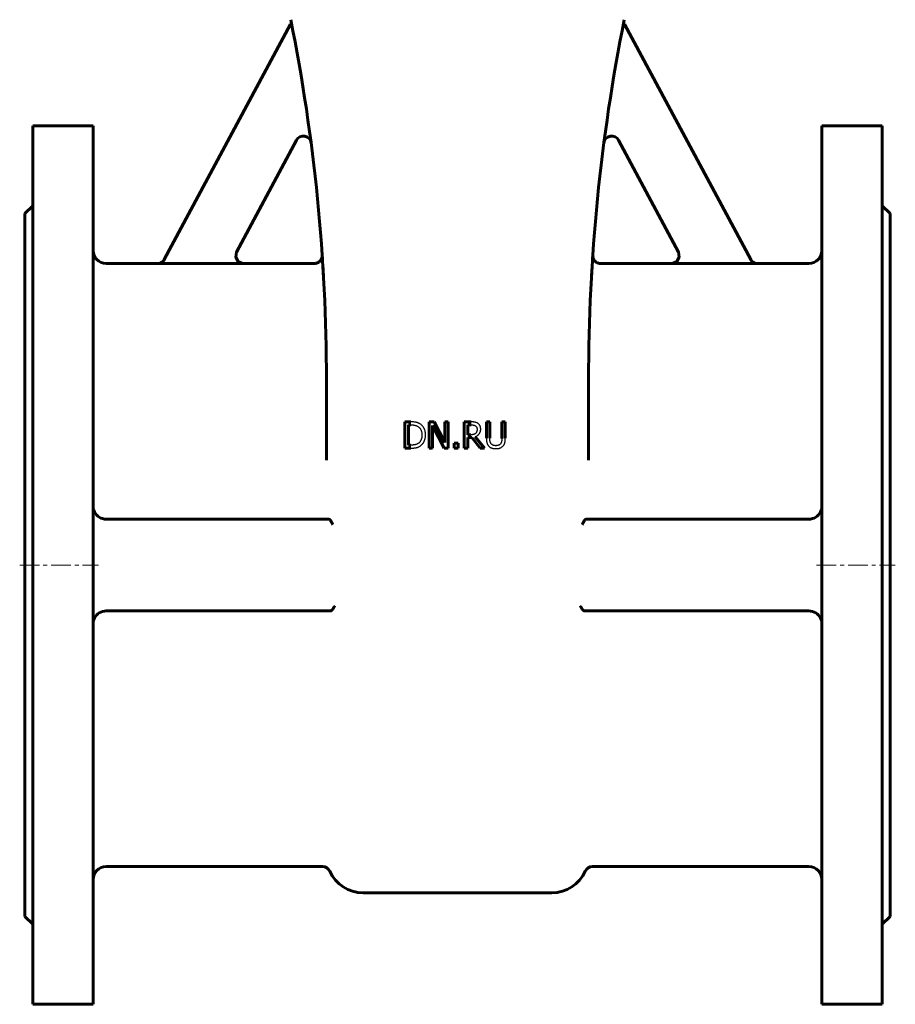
# Model space of a CAD drawing. Header units: millimetres. Extents: x -250 to 250, y -472 to 475.
# Tile 1 of 4: x -167 to 167, y -472 to -97. Entities that reach past the tile are written whole.
import ezdxf

# ---------------------------------------------------------------- set-up
doc = ezdxf.new("R2010")
doc.units = ezdxf.units.MM
for name, pattern in [('K5LT-1', [0]), ('K5LT_AXLED', [12, 7.5, -1.5, 1.5, -1.5]), ('K5LT_BASIC', [0])]:
    doc.linetypes.add(name, pattern=pattern)
doc.layers.add('Системный слой (1)', color=7, linetype='Continuous', true_color=0x6c6c6c)

# ---------------------------------------------------------------- blocks, each defined once
blk = doc.blocks.new('U4')
at = {"layer": 'Системный слой (1)', "color": 143, "linetype": 'K5LT_BASIC', "lineweight": 60, "true_color": 0x33acca}
for p, q in [((-162, -137.5), (-162, -305)), ((-162, -305), (-162, -472.5))]:
    blk.add_line(p, q, dxfattribs=at)
blk = doc.blocks.new('U5')
at = {"layer": 'Системный слой (1)', "color": 143, "linetype": 'K5LT_BASIC', "lineweight": 60, "true_color": 0x33acca}
for p, q in [((-51.61, -186.81), (-51.61, -186.83)), ((-51.61, -186.83), (-51.61, -186.9)), ((-51.61, -186.9), (-51.6, -187))]:
    blk.add_line(p, q, dxfattribs=at)
blk = doc.blocks.new('U6')
at = {"layer": 'Системный слой (1)', "color": 143, "linetype": 'K5LT_BASIC', "lineweight": 60, "true_color": 0x33acca}
for p, q in [((84.61, -187.58), (83.62, -189.28)), ((84.31, -185.58), (84.61, -187.58)), ((81.73, -190), (81.67, -190)), ((83.62, -189.28), (81.73, -190))]:
    blk.add_line(p, q, dxfattribs=at)
blk = doc.blocks.new('U7')
at = {"layer": 'Системный слой (1)', "color": 143, "linetype": 'K5LT_BASIC', "lineweight": 60, "true_color": 0x33acca}
for p, q in [((51.61, -186.91), (51.6, -187.01)), ((51.6, -187.01), (51.6, -187.01)), ((51.61, -186.81), (51.61, -186.84)), ((51.61, -186.84), (51.61, -186.91))]:
    blk.add_line(p, q, dxfattribs=at)
blk = doc.blocks.new('U9')
at = {"layer": 'Системный слой (1)', "color": 143, "linetype": 'K5LT_BASIC', "lineweight": 60, "true_color": 0x33acca}
for p, q in [((-139, -137.5), (-139, -305)), ((-139, -305), (-139, -472.5))]:
    blk.add_line(p, q, dxfattribs=at)
blk = doc.blocks.new('U17')
at = {"layer": 'Системный слой (1)', "color": 143, "linetype": 'K5LT_BASIC', "lineweight": 60, "true_color": 0x33acca}
for p, q in [((-114.44, -190), (-134, -190)), ((-54.61, -190), (-81.67, -190))]:
    blk.add_line(p, q, dxfattribs=at)
blk = doc.blocks.new('U18')
at = {"layer": 'Системный слой (1)', "color": 143, "linetype": 'K5LT_BASIC', "lineweight": 60, "true_color": 0x33acca}
for p, q in [((81.67, -190), (54.61, -190)), ((134, -190), (114.44, -190))]:
    blk.add_line(p, q, dxfattribs=at)
blk = doc.blocks.new('U19')
at = {"layer": 'Системный слой (1)', "color": 143, "linetype": 'K5LT_BASIC', "lineweight": 60, "true_color": 0x33acca}
for p, q in [((-165, -171), (-165, -305)), ((-165, -305), (-165, -439))]:
    blk.add_line(p, q, dxfattribs=at)
blk = doc.blocks.new('U21')
at = {"layer": 'Системный слой (1)', "color": 143, "linetype": 'K5LT_BASIC', "lineweight": 60, "true_color": 0x33acca}
for p, q in [((-84.31, -185.58), (-84.61, -187.58)), ((-84.61, -187.58), (-83.62, -189.28)), ((-83.62, -189.28), (-81.73, -190)), ((-81.73, -190), (-81.67, -190))]:
    blk.add_line(p, q, dxfattribs=at)
blk = doc.blocks.new('U28')
at = {"layer": 'Системный слой (1)', "color": 143, "linetype": 'K5LT_BASIC', "lineweight": 60, "true_color": 0x33acca}
for p, q in [((139, -137.5), (139, -305)), ((139, -305), (139, -472.5))]:
    blk.add_line(p, q, dxfattribs=at)
blk = doc.blocks.new('U33')
at = {"layer": 'Системный слой (1)', "color": 143, "linetype": 'K5LT_BASIC', "lineweight": 60, "true_color": 0x33acca}
for p, q in [((162, -137.5), (162, -305)), ((162, -305), (162, -472.5))]:
    blk.add_line(p, q, dxfattribs=at)
blk = doc.blocks.new('U38')
at = {"layer": 'Системный слой (1)', "color": 143, "linetype": 'K5LT_BASIC', "lineweight": 60, "true_color": 0x33acca}
for p, q in [((165, -171), (165, -305)), ((165, -305), (165, -439))]:
    blk.add_line(p, q, dxfattribs=at)

msp = doc.modelspace()

# ---------------------------------------------------------------- linework, layer by layer
at = {"layer": 'Системный слой (1)', "color": 143, "linetype": 'K5LT_BASIC', "lineweight": 60, "true_color": 0x33acca}
for p, q in [((-111.83, -188.47), (-63.64, -98.72)), ((-63.64, -98.72), (-63.21, -98.95)), ((63.64, -98.72), (63.21, -98.95)), ((111.83, -188.47), (63.64, -98.72)), ((-162, -137.5), (-139, -137.5)), ((162, -137.5), (139, -137.5)), ((-61.46, -143.02), (-84.34, -185.63)), ((61.46, -143.02), (84.34, -185.63)), ((-165, -171), (-162, -168)), ((165, -171), (162, -168)), ((-51.54, -187.85), (-51.61, -186.8)), ((51.54, -187.85), (51.61, -186.8)), ((-114.47, -190.05), (-81.7, -190.05)), ((114.47, -190.05), (81.7, -190.05)), ((-50, -264.96), (-50, -234.31)), ((50, -264.96), (50, -234.31)), ((-17.8, -250.4), (-20.08, -250.4)), ((-20.08, -250.4), (-20.08, -260.4)), ((-18.75, -259.25), (-18.75, -251.55)), ((-18.75, -251.55), (-17.74, -251.55)), ((-8.86, -250.4), (-10.75, -250.4)), ((-10.75, -250.4), (-10.75, -260.4)), ((-4.84, -258.32), (-8.86, -250.4)), ((-4.84, -250.4), (-4.84, -258.32)), ((-3.6, -250.4), (-4.84, -250.4)), ((-3.6, -260.4), (-3.6, -250.4)), ((2.59, -250.4), (2.59, -260.4)), ((5.17, -250.4), (2.59, -250.4)), ((3.92, -251.55), (5.24, -251.55)), ((3.92, -255.31), (3.92, -251.55)), ((11.01, -250.4), (11.01, -256.64)), ((12.33, -250.4), (11.01, -250.4)), ((12.33, -256.64), (12.33, -250.4)), ((18.24, -250.4), (16.91, -250.4)), ((16.91, -250.4), (16.91, -256.68)), ((18.24, -256.64), (18.24, -250.4)), ((-9.51, -260.4), (-9.51, -251.78)), ((-9.51, -251.78), (-5.09, -260.4)), ((5.09, -255.31), (3.92, -255.31)), ((-1.31, -258.49), (-1.31, -260.4)), ((0.29, -258.49), (-1.31, -258.49)), ((0.29, -260.4), (0.29, -258.49)), ((3.92, -260.4), (3.92, -256.42)), ((3.92, -256.42), (5.45, -256.42)), ((5.45, -256.42), (8.61, -260.4)), ((10.33, -260.4), (6.78, -256.05)), ((-20.08, -260.4), (-17.78, -260.4)), ((-17.74, -259.25), (-18.75, -259.25)), ((-10.75, -260.4), (-9.51, -260.4)), ((-5.09, -260.4), (-3.6, -260.4)), ((-1.31, -260.4), (0.29, -260.4)), ((2.59, -260.4), (3.92, -260.4)), ((8.61, -260.4), (10.33, -260.4)), ((-134, -287.5), (-49.23, -287.5)), ((-49.23, -287.5), (-49.08, -287.5)), ((49.23, -287.5), (49.08, -287.5)), ((134, -287.5), (49.23, -287.5)), ((-48.5, -322.5), (-134, -322.5)), ((-48.5, -322.5), (-48.49, -322.5)), ((48.5, -322.5), (48.49, -322.5)), ((48.5, -322.5), (134, -322.5)), ((-51.49, -420), (-134, -420)), ((134, -420), (51.49, -420)), ((-36, -430), (36, -430)), ((-165, -439), (-162, -442)), ((165, -439), (162, -442)), ((-162, -472.5), (-139, -472.5)), ((162, -472.5), (139, -472.5))]:
    msp.add_line(p, q, dxfattribs=at)
at = {"layer": 'Системный слой (1)', "color": 30, "linetype": 'K5LT_AXLED', "lineweight": 18, "true_color": 0xff8000}
for p, q in [((-167, -305), (-137, -305)), ((137, -305), (167, -305))]:
    msp.add_line(p, q, dxfattribs=at)
at = {"layer": 'Системный слой (1)', "color": 143, "linetype": 'K5LT_BASIC', "lineweight": 60, "true_color": 0x33acca}
for centre, radius, start, end in [((-750, -234.31), 700, 0, 11.30993), ((750, -234.31), 700, 168.69007, 180), ((-58.82, -144.44), 3, 7.409, 151.7693), ((58.82, -144.44), 3, 28.2307, 172.591), ((-134, -185), 5, 180, 270), ((-750, -234.31), 700, 3.87558, 3.89172), ((750, -234.31), 700, 176.10814, 176.12555), ((134, -185), 5, 270, 0), ((-134, -282.5), 5, 206.6779, 270), ((134, -282.5), 5, 270, 333.3221), ((-134, -327.5), 5, 90, 153.3221), ((134, -327.5), 5, 26.6779, 90), ((-134, -425), 5, 90, 180), ((-51.49, -423), 3, 24.3157, 90), ((51.49, -423), 3, 90, 155.6843), ((134, -425), 5, 0, 90), ((-36, -416), 14, 204.3157, 270), ((36, -416), 14, 270, 335.6843)]:
    msp.add_arc(centre, radius, start, end, dxfattribs=at)
at = {"layer": 'Системный слой (1)', "color": 7, "linetype": 'K5LT-1'}
for points, knots in [([(-81.7, -190.05), (-81.82, -190.05), (-82.07, -190.04), (-82.32, -189.99), (-82.51, -189.94), (-82.64, -189.9), (-82.77, -189.85), (-82.86, -189.82), (-82.93, -189.79), (-83.02, -189.75), (-83.19, -189.66), (-83.33, -189.57), (-83.44, -189.49), (-83.48, -189.47), (-83.53, -189.43), (-83.61, -189.36), (-83.77, -189.23), (-83.98, -189.01), (-84.2, -188.72), (-84.35, -188.47), (-84.45, -188.25), (-84.5, -188.12), (-84.53, -188.04), (-84.54, -188), (-84.56, -187.94), (-84.59, -187.84), (-84.64, -187.64), (-84.67, -187.46), (-84.68, -187.32), (-84.69, -187.27), (-84.69, -187.2), (-84.69, -187.09), (-84.69, -186.88), (-84.67, -186.59), (-84.59, -186.24), (-84.48, -185.92), (-84.39, -185.73), (-84.34, -185.63)], [0, 0, 0, 0, 0.0367768, 0.0735537, 0.0773402, 0.0964084, 0.1154767, 0.118994, 0.1251735, 0.1375325, 0.147988, 0.1831614, 0.186906, 0.1906189, 0.195804, 0.206174, 0.2225632, 0.2596926, 0.2956069, 0.3306344, 0.3493208, 0.3680073, 0.3716444, 0.3752623, 0.3807031, 0.3915847, 0.4060004, 0.4421793, 0.4459478, 0.4498222, 0.4559591, 0.4682331, 0.4824287, 0.5192439, 0.556059, 0.5884281, 0.6207972, 0.6207972, 0.6207972, 0.6207972]), ([(81.7, -190.05), (81.82, -190.05), (82.07, -190.04), (82.32, -189.99), (82.51, -189.94), (82.64, -189.9), (82.77, -189.85), (82.86, -189.82), (82.93, -189.79), (83.02, -189.75), (83.19, -189.66), (83.33, -189.57), (83.44, -189.49), (83.48, -189.47), (83.53, -189.43), (83.61, -189.36), (83.77, -189.23), (83.98, -189.01), (84.2, -188.72), (84.35, -188.47), (84.45, -188.25), (84.5, -188.12), (84.53, -188.04), (84.54, -188), (84.56, -187.94), (84.59, -187.84), (84.64, -187.64), (84.67, -187.46), (84.68, -187.32), (84.69, -187.27), (84.69, -187.2), (84.69, -187.09), (84.69, -186.88), (84.67, -186.59), (84.59, -186.24), (84.48, -185.92), (84.39, -185.73), (84.34, -185.63)], [0, 0, 0, 0, 0.0367786, 0.0735572, 0.077344, 0.0964138, 0.1154836, 0.1190002, 0.1251779, 0.1375333, 0.1479881, 0.1831538, 0.1868985, 0.1906114, 0.1957872, 0.2061387, 0.222565, 0.2596942, 0.2956053, 0.3306306, 0.3493142, 0.3679977, 0.3716342, 0.3752513, 0.3806947, 0.3915814, 0.4059793, 0.4421507, 0.4459185, 0.4497925, 0.4559274, 0.4681974, 0.482397, 0.5191829, 0.5559688, 0.588383, 0.6207972, 0.6207972, 0.6207972, 0.6207972]), ([(-111.83, -188.47), (-111.89, -188.58), (-112.02, -188.79), (-112.25, -189.08), (-112.45, -189.28), (-112.6, -189.4), (-112.7, -189.48), (-112.87, -189.59), (-113.07, -189.71), (-113.27, -189.8), (-113.39, -189.85), (-113.57, -189.91), (-113.71, -189.96), (-113.94, -190.01), (-114.16, -190.04), (-114.37, -190.05), (-114.47, -190.05)], [0, 0, 0, 0, 0.0372808, 0.0745616, 0.1125561, 0.1220114, 0.1314668, 0.1503774, 0.1838992, 0.200609, 0.2173188, 0.2212288, 0.2585585, 0.2623717, 0.2934389, 0.3245062, 0.3245062, 0.3245062, 0.3245062]), ([(111.83, -188.47), (111.89, -188.58), (112.02, -188.79), (112.25, -189.08), (112.45, -189.28), (112.6, -189.4), (112.7, -189.48), (112.87, -189.59), (113.07, -189.71), (113.27, -189.8), (113.39, -189.85), (113.57, -189.91), (113.71, -189.96), (113.94, -190.01), (114.16, -190.04), (114.37, -190.05), (114.47, -190.05)], [0, 0, 0, 0, 0.0372852, 0.0745703, 0.1125662, 0.1220212, 0.1314762, 0.1503862, 0.1839044, 0.2006154, 0.2173265, 0.2212288, 0.2585533, 0.2623664, 0.2934363, 0.3245062, 0.3245062, 0.3245062, 0.3245062]), ([(-14.22, -251.2), (-14.25, -251.18), (-14.31, -251.14), (-14.43, -251.07), (-14.56, -251), (-14.7, -250.93), (-14.81, -250.88), (-14.92, -250.83), (-15.03, -250.79), (-15.15, -250.75), (-15.27, -250.71), (-15.4, -250.67), (-15.5, -250.64), (-15.57, -250.62), (-15.62, -250.61), (-15.69, -250.59), (-15.77, -250.57), (-15.86, -250.55), (-15.94, -250.54), (-16.06, -250.52), (-16.25, -250.49), (-16.55, -250.45), (-16.87, -250.43), (-17.14, -250.42), (-17.35, -250.41), (-17.57, -250.4), (-17.73, -250.4), (-17.8, -250.4)], [-1.166779, -1.166779, -1.166779, -1.166779, -1.121743, -1.076706, -0.986633, -0.939168, -0.891703, -0.844237, -0.796772, -0.749307, -0.701842, -0.654376, -0.606911, -0.592293, -0.577675, -0.548439, -0.519204, -0.489968, -0.463871, -0.437773, -0.385579, -0.289184, -0.192789, -0.144592, -0.096395, -0.048197, 0, 0, 0, 0]), ([(-17.74, -251.55), (-17.69, -251.55), (-17.58, -251.55), (-17.43, -251.56), (-17.28, -251.56), (-17.14, -251.57), (-17.01, -251.58), (-16.89, -251.59), (-16.78, -251.6), (-16.67, -251.62), (-16.57, -251.63), (-16.47, -251.65), (-16.38, -251.66), (-16.31, -251.68), (-16.26, -251.69), (-16.2, -251.7), (-16.14, -251.72), (-16.07, -251.74), (-15.99, -251.76), (-15.92, -251.78), (-15.82, -251.82), (-15.72, -251.85), (-15.52, -251.93), (-15.31, -252.03), (-15.15, -252.12), (-15.1, -252.15)], [-0.2002235, -0.2002235, -0.2002235, -0.2002235, -0.1913487, -0.1824739, -0.1735991, -0.1647243, -0.1568399, -0.1489555, -0.1410711, -0.1331867, -0.1261496, -0.1191124, -0.1120753, -0.1050382, -0.1018794, -0.0987205, -0.0924028, -0.0860851, -0.0797674, -0.0734498, -0.0671321, -0.0544967, -0.0468704, -0.0139734, 0, 0, 0, 0]), ([(-12.2, -255.41), (-12.2, -255.34), (-12.2, -255.21), (-12.21, -255), (-12.22, -254.8), (-12.24, -254.55), (-12.28, -254.26), (-12.35, -253.93), (-12.43, -253.62), (-12.53, -253.35), (-12.63, -253.1), (-12.73, -252.87), (-12.85, -252.66), (-12.94, -252.5), (-13.1, -252.28), (-13.32, -251.98), (-13.69, -251.59), (-14.01, -251.34), (-14.19, -251.22), (-14.22, -251.2)], [-0.3878233, -0.3878233, -0.3878233, -0.3878233, -0.3739824, -0.3601415, -0.3463006, -0.3324597, -0.3067193, -0.2809788, -0.2567423, -0.2325057, -0.2122391, -0.1919725, -0.1717278, -0.1514831, -0.1471088, -0.1022452, -0.0557703, -0.009942, 0, 0, 0, 0]), ([(7.72, -250.93), (7.66, -250.89), (7.55, -250.83), (7.42, -250.76), (7.24, -250.67), (7.06, -250.61), (6.84, -250.54), (6.72, -250.52), (6.66, -250.5), (6.63, -250.5), (6.57, -250.49), (6.48, -250.48), (6.33, -250.46), (6.08, -250.43), (5.69, -250.41), (5.36, -250.4), (5.17, -250.4)], [-0.2641886, -0.2641886, -0.2641886, -0.2641886, -0.2430545, -0.2219205, -0.217669, -0.17794, -0.1586133, -0.1392866, -0.1378732, -0.1350465, -0.1293929, -0.1180859, -0.1053984, -0.0826652, -0.0424828, 0, 0, 0, 0]), ([(5.24, -251.55), (5.28, -251.55), (5.34, -251.55), (5.44, -251.56), (5.54, -251.56), (5.63, -251.56), (5.71, -251.57), (5.79, -251.58), (5.86, -251.58), (5.93, -251.59), (6, -251.6), (6.08, -251.61), (6.17, -251.63), (6.27, -251.65), (6.36, -251.68), (6.46, -251.71), (6.53, -251.73), (6.63, -251.78), (6.73, -251.83), (6.81, -251.88), (6.83, -251.89)], [-0.1727059, -0.1727059, -0.1727059, -0.1727059, -0.1646418, -0.1565777, -0.1485136, -0.1404496, -0.1333003, -0.126151, -0.1190017, -0.1118525, -0.1054883, -0.0991242, -0.0863958, -0.0750066, -0.0636174, -0.0522281, -0.0408389, -0.0367133, -0.0098092, 0, 0, 0, 0]), ([(8.85, -253.12), (8.85, -253.08), (8.85, -253.02), (8.85, -252.91), (8.84, -252.81), (8.83, -252.72), (8.82, -252.62), (8.8, -252.54), (8.79, -252.46), (8.77, -252.37), (8.75, -252.31), (8.74, -252.26), (8.73, -252.22), (8.7, -252.15), (8.67, -252.05), (8.62, -251.94), (8.57, -251.84), (8.51, -251.74), (8.46, -251.67), (8.42, -251.6), (8.39, -251.56), (8.36, -251.52), (8.31, -251.45), (8.25, -251.39), (8.16, -251.28), (8, -251.13), (7.83, -251.01), (7.72, -250.93)], [-0.3171963, -0.3171963, -0.3171963, -0.3171963, -0.3019589, -0.2867216, -0.2714842, -0.2562468, -0.2434328, -0.2306187, -0.2178046, -0.2049906, -0.1936035, -0.18791, -0.1822165, -0.1737218, -0.1567322, -0.1422724, -0.1278126, -0.116579, -0.1053454, -0.0990889, -0.0928325, -0.0887025, -0.0845725, -0.0680526, -0.0623044, -0.0419523, 0, 0, 0, 0]), ([(-15.1, -252.15), (-15.04, -252.19), (-14.94, -252.26), (-14.83, -252.34), (-14.72, -252.42), (-14.64, -252.49), (-14.56, -252.58), (-14.49, -252.64), (-14.43, -252.71), (-14.35, -252.8), (-14.29, -252.88), (-14.24, -252.95), (-14.21, -253), (-14.16, -253.07), (-14.11, -253.16), (-14.01, -253.32), (-13.93, -253.5), (-13.84, -253.73), (-13.79, -253.88), (-13.72, -254.1), (-13.67, -254.34), (-13.63, -254.62), (-13.61, -254.81), (-13.59, -254.97), (-13.59, -255.11), (-13.58, -255.25), (-13.58, -255.35), (-13.58, -255.4)], [-0.3749552, -0.3749552, -0.3749552, -0.3749552, -0.3560366, -0.3371181, -0.3331267, -0.3149295, -0.3058309, -0.2967323, -0.2876065, -0.2784807, -0.2602292, -0.2565321, -0.2524445, -0.2442694, -0.227919, -0.223649, -0.1866782, -0.1681929, -0.1497075, -0.1411679, -0.0986821, -0.0774393, -0.0561964, -0.0421473, -0.0280982, -0.0140491, 0, 0, 0, 0]), ([(6.9, -254.8), (6.85, -254.84), (6.8, -254.89), (6.72, -254.95), (6.67, -254.98), (6.62, -255.01), (6.59, -255.03), (6.57, -255.04), (6.56, -255.05), (6.54, -255.06), (6.51, -255.07), (6.48, -255.09), (6.44, -255.11), (6.4, -255.13), (6.36, -255.14), (6.33, -255.15), (6.3, -255.16), (6.27, -255.17), (6.25, -255.18), (6.22, -255.19), (6.19, -255.2), (6.16, -255.2), (6.13, -255.21), (6.11, -255.21), (6.1, -255.22), (6.08, -255.22), (6.07, -255.22), (6.05, -255.23), (6.03, -255.23), (5.99, -255.24), (5.94, -255.25), (5.88, -255.26), (5.78, -255.27), (5.69, -255.28), (5.6, -255.29), (5.48, -255.3), (5.35, -255.31), (5.22, -255.31), (5.15, -255.31), (5.11, -255.31), (5.09, -255.31)], [-0.1387188, -0.1387188, -0.1387188, -0.1387188, -0.132323, -0.1316572, -0.1285215, -0.1269536, -0.1253858, -0.1251559, -0.1246962, -0.1237767, -0.1228573, -0.1219378, -0.1200989, -0.11826, -0.1168591, -0.1154582, -0.1140573, -0.1126565, -0.1115096, -0.1103628, -0.1080692, -0.1060946, -0.1041199, -0.1021453, -0.1001707, -0.0986869, -0.0972032, -0.0957194, -0.0942357, -0.08981, -0.0853843, -0.0779911, -0.0705979, -0.0573407, -0.0507121, -0.0440835, -0.0220417, -0.0110209, -0.0055104, 0, 0, 0, 0]), ([(6.78, -256.05), (6.85, -256.02), (7, -255.96), (7.16, -255.89), (7.37, -255.77), (7.62, -255.62), (7.88, -255.41), (8.06, -255.23), (8.23, -255.04), (8.37, -254.85), (8.49, -254.65), (8.59, -254.45), (8.7, -254.19), (8.76, -253.95), (8.8, -253.75), (8.82, -253.61), (8.84, -253.43), (8.85, -253.29), (8.85, -253.19), (8.85, -253.14), (8.85, -253.12)], [-0.2428036, -0.2428036, -0.2428036, -0.2428036, -0.2281202, -0.2134368, -0.2105001, -0.1833103, -0.1574532, -0.1448938, -0.1323343, -0.1084105, -0.0975813, -0.0867522, -0.0650939, -0.0429174, -0.0398171, -0.0281776, -0.016538, -0.008269, -0.0041345, 0, 0, 0, 0]), ([(6.83, -251.89), (6.86, -251.91), (6.91, -251.95), (6.96, -251.99), (7.03, -252.05), (7.11, -252.14), (7.21, -252.27), (7.28, -252.39), (7.33, -252.49), (7.37, -252.59), (7.4, -252.69), (7.43, -252.81), (7.45, -252.95), (7.46, -253.11), (7.46, -253.2), (7.46, -253.22)], [-0.1339105, -0.1339105, -0.1339105, -0.1339105, -0.1257314, -0.1175522, -0.1158941, -0.1005606, -0.0856848, -0.0704974, -0.0629037, -0.05531, -0.0403128, -0.0379971, -0.0213373, -0.0046776, 0, 0, 0, 0]), ([(7.46, -253.22), (7.46, -253.25), (7.46, -253.31), (7.46, -253.4), (7.46, -253.49), (7.45, -253.57), (7.44, -253.65), (7.42, -253.75), (7.4, -253.87), (7.37, -254), (7.33, -254.11), (7.29, -254.22), (7.23, -254.35), (7.15, -254.51), (7.05, -254.64), (6.96, -254.73), (6.92, -254.78), (6.9, -254.8)], [-0.153701, -0.153701, -0.153701, -0.153701, -0.1468901, -0.1400792, -0.1332683, -0.1264574, -0.1202009, -0.1139445, -0.1014316, -0.0898034, -0.0781752, -0.0677544, -0.0573337, -0.0370975, -0.0168614, -0.0084307, 0, 0, 0, 0]), ([(-14.97, -258.59), (-15.03, -258.63), (-15.14, -258.7), (-15.27, -258.78), (-15.47, -258.88), (-15.62, -258.94), (-15.78, -259), (-15.85, -259.02), (-15.93, -259.05), (-16.03, -259.07), (-16.13, -259.1), (-16.23, -259.12), (-16.38, -259.15), (-16.53, -259.17), (-16.68, -259.19), (-16.8, -259.21), (-16.93, -259.22), (-17.06, -259.23), (-17.22, -259.24), (-17.39, -259.25), (-17.56, -259.25), (-17.68, -259.25), (-17.74, -259.25)], [-0.2123207, -0.2123207, -0.2123207, -0.2123207, -0.1959852, -0.1796498, -0.1762673, -0.1435812, -0.1401974, -0.1354558, -0.1259728, -0.1185366, -0.1111005, -0.1026408, -0.0941812, -0.077262, -0.0688024, -0.0603427, -0.0518831, -0.0434235, -0.0325676, -0.0217118, -0.0108559, 0, 0, 0, 0]), ([(-13.58, -255.4), (-13.58, -255.45), (-13.58, -255.56), (-13.59, -255.73), (-13.6, -255.89), (-13.61, -256.04), (-13.62, -256.18), (-13.65, -256.36), (-13.69, -256.57), (-13.74, -256.8), (-13.8, -257), (-13.86, -257.19), (-13.93, -257.36), (-14.01, -257.51), (-14.12, -257.72), (-14.29, -257.96), (-14.52, -258.22), (-14.76, -258.43), (-14.91, -258.55), (-14.97, -258.59)], [-0.452495, -0.452495, -0.452495, -0.452495, -0.436047, -0.419599, -0.4031511, -0.3867031, -0.3717284, -0.3567538, -0.3268046, -0.2992599, -0.2717152, -0.2478501, -0.223985, -0.200485, -0.1769849, -0.1299847, -0.0794218, -0.0295988, 0, 0, 0, 0]), ([(-14.24, -259.6), (-14.1, -259.51), (-13.95, -259.39), (-13.68, -259.16), (-13.53, -259.01), (-13.39, -258.85), (-13.33, -258.78), (-13.23, -258.65), (-13.09, -258.47), (-12.96, -258.27), (-12.87, -258.1), (-12.77, -257.93), (-12.66, -257.71), (-12.55, -257.43), (-12.45, -257.16), (-12.39, -256.95), (-12.31, -256.64), (-12.23, -256.21), (-12.2, -255.73), (-12.2, -255.46), (-12.2, -255.41)], [-0.4573157, -0.4573157, -0.4573157, -0.4573157, -0.4052058, -0.3997593, -0.3468874, -0.3413652, -0.3342776, -0.3201026, -0.2932297, -0.2656183, -0.2518125, -0.2380068, -0.2103953, -0.1827839, -0.1560254, -0.1292669, -0.1240536, -0.0692953, -0.011911, 0, 0, 0, 0]), ([(11.01, -256.64), (11.01, -256.7), (11.01, -256.82), (11.01, -257), (11.02, -257.17), (11.03, -257.33), (11.04, -257.48), (11.06, -257.67), (11.09, -257.85), (11.12, -258.01), (11.14, -258.12), (11.16, -258.23), (11.19, -258.34), (11.22, -258.43), (11.25, -258.52), (11.28, -258.61), (11.31, -258.7), (11.34, -258.78), (11.39, -258.89), (11.49, -259.08), (11.64, -259.33), (11.82, -259.54), (11.93, -259.66), (11.96, -259.69)], [-0.2116295, -0.2116295, -0.2116295, -0.2116295, -0.2025291, -0.1934286, -0.1843282, -0.1752277, -0.1670708, -0.1589139, -0.1426001, -0.1352387, -0.1278774, -0.120516, -0.1131546, -0.1065386, -0.0999227, -0.0933067, -0.0866907, -0.0801932, -0.0736958, -0.0607008, -0.0350474, -0.009394, 0, 0, 0, 0]), ([(12.76, -258.66), (12.74, -258.62), (12.69, -258.54), (12.64, -258.45), (12.6, -258.36), (12.55, -258.26), (12.52, -258.16), (12.49, -258.09), (12.48, -258.04), (12.46, -257.97), (12.44, -257.89), (12.43, -257.83), (12.42, -257.78), (12.41, -257.71), (12.39, -257.63), (12.38, -257.55), (12.37, -257.46), (12.36, -257.34), (12.35, -257.19), (12.34, -257.04), (12.34, -256.92), (12.34, -256.83), (12.34, -256.74), (12.33, -256.68), (12.33, -256.64)], [-0.5635178, -0.5635178, -0.5635178, -0.5635178, -0.5199182, -0.4763186, -0.4673032, -0.4231448, -0.3789864, -0.3698597, -0.3563375, -0.3292931, -0.3022486, -0.2887264, -0.2752042, -0.2582932, -0.2244713, -0.2075603, -0.1906493, -0.1568273, -0.1176205, -0.0784137, -0.0588103, -0.0392068, -0.0196034, 0, 0, 0, 0]), ([(14.62, -259.48), (14.59, -259.48), (14.52, -259.48), (14.43, -259.48), (14.33, -259.47), (14.24, -259.46), (14.16, -259.45), (14.05, -259.44), (13.88, -259.4), (13.67, -259.35), (13.44, -259.25), (13.25, -259.15), (13.08, -259.02), (12.93, -258.88), (12.83, -258.76), (12.78, -258.68), (12.76, -258.66)], [-0.2663375, -0.2663375, -0.2663375, -0.2663375, -0.256398, -0.2464585, -0.236519, -0.2265795, -0.217469, -0.2083585, -0.1901375, -0.1563546, -0.1259533, -0.0963945, -0.0672102, -0.0380259, -0.0094078, 0, 0, 0, 0]), ([(16.48, -258.66), (16.47, -258.69), (16.43, -258.74), (16.38, -258.8), (16.31, -258.88), (16.21, -258.98), (16.08, -259.08), (15.96, -259.16), (15.87, -259.21), (15.79, -259.25), (15.72, -259.28), (15.65, -259.3), (15.57, -259.33), (15.48, -259.36), (15.33, -259.4), (15.2, -259.43), (14.98, -259.46), (14.81, -259.48), (14.66, -259.48), (14.62, -259.48)], [-0.1756812, -0.1756812, -0.1756812, -0.1756812, -0.1666365, -0.1575918, -0.1556902, -0.1377043, -0.1191968, -0.109943, -0.1006893, -0.091561, -0.0869969, -0.0824328, -0.0738388, -0.0652448, -0.0583391, -0.0371013, -0.0330202, -0.0077014, 0, 0, 0, 0]), ([(16.91, -256.68), (16.91, -256.72), (16.91, -256.8), (16.91, -256.91), (16.91, -257.03), (16.9, -257.14), (16.9, -257.24), (16.88, -257.38), (16.87, -257.51), (16.86, -257.62), (16.85, -257.69), (16.84, -257.76), (16.82, -257.82), (16.81, -257.89), (16.8, -257.95), (16.78, -258.01), (16.76, -258.07), (16.74, -258.13), (16.72, -258.21), (16.69, -258.27), (16.63, -258.4), (16.57, -258.52), (16.5, -258.63), (16.48, -258.66)], [-0.1428385, -0.1428385, -0.1428385, -0.1428385, -0.1363464, -0.1298543, -0.1233623, -0.1168702, -0.1103782, -0.1038861, -0.090902, -0.0858528, -0.0808035, -0.0757543, -0.070705, -0.0658919, -0.0610787, -0.0562655, -0.0514523, -0.0466391, -0.041826, -0.0321996, -0.0301315, -0.0088107, 0, 0, 0, 0]), ([(17.29, -259.69), (17.33, -259.65), (17.41, -259.57), (17.49, -259.48), (17.6, -259.34), (17.74, -259.14), (17.87, -258.89), (17.95, -258.68), (18.01, -258.51), (18.06, -258.33), (18.1, -258.15), (18.14, -257.97), (18.18, -257.74), (18.23, -257.32), (18.24, -256.93), (18.24, -256.64)], [-0.3289804, -0.3289804, -0.3289804, -0.3289804, -0.3099248, -0.2908691, -0.2868873, -0.2492771, -0.2108687, -0.1916645, -0.1724603, -0.1533868, -0.1343132, -0.1161827, -0.0980521, -0.0669158, 0, 0, 0, 0]), ([(-17.78, -260.4), (-17.71, -260.4), (-17.59, -260.4), (-17.4, -260.4), (-17.22, -260.39), (-17.04, -260.39), (-16.87, -260.38), (-16.66, -260.36), (-16.44, -260.34), (-16.22, -260.32), (-16.05, -260.29), (-15.91, -260.27), (-15.81, -260.25), (-15.74, -260.23), (-15.69, -260.22), (-15.62, -260.21), (-15.55, -260.19), (-15.48, -260.17), (-15.4, -260.14), (-15.25, -260.1), (-15.05, -260.02), (-14.72, -259.88), (-14.45, -259.73), (-14.26, -259.62), (-14.24, -259.6)], [-0.8024027, -0.8024027, -0.8024027, -0.8024027, -0.7702862, -0.7381697, -0.7060533, -0.6739368, -0.6418203, -0.6097039, -0.5454709, -0.5063945, -0.4673181, -0.4282417, -0.4087035, -0.3891653, -0.3767884, -0.3644115, -0.3396576, -0.3229278, -0.306198, -0.2768289, -0.2126367, -0.1484445, -0.0200601, 0, 0, 0, 0]), ([(11.96, -259.69), (12, -259.73), (12.09, -259.81), (12.19, -259.9), (12.29, -259.98), (12.38, -260.03), (12.48, -260.1), (12.54, -260.14), (12.6, -260.17), (12.67, -260.21), (12.77, -260.26), (12.89, -260.31), (12.99, -260.35), (13.06, -260.37), (13.09, -260.39), (13.12, -260.4), (13.17, -260.41), (13.26, -260.44), (13.38, -260.47), (13.53, -260.51), (13.75, -260.55), (14.09, -260.6), (14.42, -260.61), (14.62, -260.61)], [-0.5294399, -0.5294399, -0.5294399, -0.5294399, -0.4885622, -0.4476845, -0.4394006, -0.3976498, -0.3767744, -0.3558989, -0.3474219, -0.3318265, -0.3006357, -0.2694448, -0.238254, -0.2271687, -0.221626, -0.2160833, -0.201814, -0.1875446, -0.1590059, -0.1350089, -0.1110119, -0.0587863, 0, 0, 0, 0]), ([(14.62, -260.61), (14.67, -260.61), (14.77, -260.61), (14.91, -260.61), (15.05, -260.6), (15.18, -260.59), (15.31, -260.58), (15.46, -260.56), (15.61, -260.54), (15.75, -260.51), (15.84, -260.49), (15.94, -260.46), (16.11, -260.41), (16.26, -260.36), (16.41, -260.29), (16.51, -260.24), (16.59, -260.2), (16.75, -260.11), (16.97, -259.97), (17.17, -259.8), (17.27, -259.7), (17.29, -259.69)], [-0.2182194, -0.2182194, -0.2182194, -0.2182194, -0.2093785, -0.2005376, -0.1916967, -0.1828558, -0.1748616, -0.1668675, -0.1508792, -0.143587, -0.1362948, -0.1290026, -0.1217104, -0.0948219, -0.0880998, -0.0813777, -0.0679334, -0.0651108, -0.0353998, -0.0041228, 0, 0, 0, 0])]:
    msp.add_open_spline(points, degree=3, knots=knots, dxfattribs=at)
at = {"layer": 'Системный слой (1)', "color": 143, "linetype": 'K5LT_BASIC', "lineweight": 60, "true_color": 0x33acca}
for points, knots in [([(-51.61, -186.81), (-51.61, -186.81), (-51.61, -186.81), (-51.61, -186.82), (-51.61, -186.82), (-51.61, -186.83), (-51.61, -186.83), (-51.61, -186.83), (-51.61, -186.83), (-51.61, -186.84), (-51.61, -186.84), (-51.61, -186.84), (-51.61, -186.84), (-51.61, -186.84), (-51.61, -186.85), (-51.61, -186.85), (-51.61, -186.85), (-51.61, -186.86), (-51.61, -186.86), (-51.61, -186.87), (-51.61, -186.87), (-51.61, -186.88), (-51.61, -186.88), (-51.61, -186.89), (-51.61, -186.9), (-51.61, -186.9), (-51.61, -186.91), (-51.61, -186.91), (-51.61, -186.92), (-51.61, -186.93), (-51.61, -186.94), (-51.61, -186.96), (-51.61, -186.97), (-51.61, -187.01), (-51.61, -187.03), (-51.61, -187.07), (-51.61, -187.1), (-51.61, -187.18), (-51.62, -187.23), (-51.63, -187.39), (-51.65, -187.49), (-51.69, -187.72), (-51.73, -187.86), (-51.82, -188.11), (-51.87, -188.24), (-51.99, -188.48), (-52.06, -188.59), (-52.21, -188.8), (-52.28, -188.9), (-52.45, -189.09), (-52.54, -189.18), (-52.74, -189.35), (-52.85, -189.43), (-53.08, -189.58), (-53.21, -189.65), (-53.46, -189.77), (-53.59, -189.82), (-53.86, -189.9), (-53.99, -189.94), (-54.28, -189.99), (-54.45, -190), (-54.61, -190)], [0, 0, 0, 0, 0.754916, 0.754916, 1.489546, 1.489546, 1.88774, 1.88774, 1.887928, 1.887928, 1.968524, 1.968524, 2.034052, 2.034052, 2.049308, 2.049308, 2.130093, 2.130093, 2.192908, 2.192908, 2.255724, 2.255724, 2.31854, 2.31854, 2.395298, 2.395298, 2.424102, 2.424102, 2.48171, 2.48171, 2.596925, 2.596925, 2.713508, 2.713508, 2.946676, 2.946676, 3.233326, 3.233326, 3.806628, 3.806628, 4.953231, 4.953231, 6.440232, 6.440232, 7.92371, 7.92371, 9.372479, 9.372479, 10.763641, 10.763641, 12.150721, 12.150721, 13.647188, 13.647188, 15.179382, 15.179382, 16.717301, 16.717301, 18.227879, 18.227879, 20, 20, 20, 20]), ([(51.61, -186.81), (51.61, -186.81), (51.61, -186.81), (51.61, -186.81), (51.61, -186.81), (51.61, -186.82), (51.61, -186.82), (51.61, -186.82), (51.61, -186.82), (51.61, -186.82), (51.61, -186.82), (51.61, -186.82), (51.61, -186.82), (51.61, -186.83), (51.61, -186.83), (51.61, -186.84), (51.61, -186.84), (51.61, -186.84), (51.61, -186.84), (51.61, -186.84), (51.61, -186.84), (51.61, -186.85), (51.61, -186.85), (51.61, -186.85), (51.61, -186.86), (51.61, -186.86), (51.61, -186.87), (51.61, -186.87), (51.61, -186.88), (51.61, -186.89), (51.61, -186.9), (51.61, -186.91), (51.61, -186.91), (51.61, -186.92), (51.61, -186.93), (51.61, -186.95), (51.61, -186.96), (51.61, -186.99), (51.61, -187.01), (51.61, -187.05), (51.61, -187.08), (51.61, -187.15), (51.61, -187.19), (51.63, -187.33), (51.64, -187.43), (51.68, -187.65), (51.71, -187.78), (51.79, -188.04), (51.84, -188.17), (51.96, -188.41), (52.02, -188.53), (52.16, -188.74), (52.24, -188.85), (52.4, -189.04), (52.49, -189.13), (52.69, -189.3), (52.79, -189.39), (53.02, -189.54), (53.14, -189.61), (53.39, -189.74), (53.52, -189.79), (53.78, -189.88), (53.92, -189.92), (54.18, -189.97), (54.32, -189.99), (54.5, -190), (54.55, -190), (54.61, -190)], [0, 0, 0, 0, 0.753587, 0.753587, 1.130344, 1.130344, 1.431808, 1.431808, 1.507174, 1.507174, 1.582541, 1.582541, 1.793983, 1.793983, 1.972872, 1.972872, 2.005426, 2.005426, 2.085538, 2.085538, 2.104409, 2.104409, 2.16565, 2.16565, 2.225665, 2.225665, 2.285681, 2.285681, 2.357004, 2.357004, 2.428328, 2.428328, 2.481316, 2.481316, 2.587293, 2.587293, 2.693426, 2.693426, 2.90569, 2.90569, 3.162971, 3.162971, 3.677534, 3.677534, 4.706658, 4.706658, 6.187857, 6.187857, 7.671599, 7.671599, 9.126169, 9.126169, 10.525637, 10.525637, 11.895456, 11.895456, 13.380114, 13.380114, 14.905042, 14.905042, 16.441833, 16.441833, 17.957084, 17.957084, 19.424189, 19.424189, 20, 20, 20, 20]), ([(-114.44, -190), (-113.83, -190), (-112.75, -189.66), (-112.02, -188.83), (-111.8, -188.42)], [0, 0, 0, 0, 0.571428, 1, 1, 1, 1]), ([(-51.08, -195.45), (-51.1, -195.12), (-51.12, -194.8), (-51.15, -194.18), (-51.17, -193.88), (-51.19, -193.57), (-51.19, -193.56), (-51.19, -193.48), (-51.2, -193.41), (-51.2, -193.31), (-51.2, -193.28), (-51.21, -193.24), (-51.21, -193.24), (-51.21, -193.22), (-51.21, -193.21), (-51.21, -193.19), (-51.21, -193.19), (-51.21, -193.17), (-51.21, -193.17), (-51.21, -193.16), (-51.21, -193.16), (-51.21, -193.16), (-51.21, -193.16), (-51.21, -193.16), (-51.21, -193.16), (-51.21, -193.15), (-51.21, -193.15), (-51.21, -193.15), (-51.21, -193.15), (-51.21, -193.15), (-51.21, -193.15), (-51.21, -193.14), (-51.21, -193.14), (-51.21, -193.12), (-51.21, -193.11), (-51.21, -193.09), (-51.22, -193.07), (-51.22, -193.03), (-51.22, -192.99), (-51.23, -192.9), (-51.23, -192.85), (-51.23, -192.78), (-51.23, -192.78), (-51.24, -192.64), (-51.25, -192.52), (-51.27, -192.16), (-51.28, -191.92), (-51.31, -191.53), (-51.32, -191.31), (-51.33, -191.16)], [0, 0, 0, 0, 4.384785, 4.384785, 8.76957, 8.76957, 8.995412, 8.995412, 9.985644, 9.985644, 10.478508, 10.478508, 10.576119, 10.576119, 10.723819, 10.723819, 10.845917, 10.845917, 10.906688, 10.906688, 10.936935, 10.936935, 10.95199, 10.95199, 10.967045, 10.967045, 10.976747, 10.976747, 10.993475, 10.993475, 11.025592, 11.025592, 11.089157, 11.089157, 11.215953, 11.215953, 11.468875, 11.468875, 11.973382, 11.973382, 12.866141, 12.866141, 12.979719, 12.979719, 14.987039, 14.987039, 18.990975, 18.990975, 21.923924, 21.923924, 21.923924, 21.923924]), ([(114.44, -190), (113.83, -190), (112.75, -189.66), (112.02, -188.83), (111.8, -188.42)], [0, 0, 0, 0, 0.571428, 1, 1, 1, 1]), ([(51.08, -195.45), (51.09, -195.2), (51.11, -194.96), (51.13, -194.49), (51.15, -194.26), (51.17, -193.81), (51.19, -193.59), (51.2, -193.34), (51.2, -193.31), (51.2, -193.28), (51.2, -193.28), (51.21, -193.25), (51.21, -193.22), (51.21, -193.19), (51.21, -193.18), (51.21, -193.17), (51.21, -193.16), (51.21, -193.16), (51.21, -193.16), (51.21, -193.16), (51.21, -193.15), (51.21, -193.15), (51.21, -193.15), (51.21, -193.15), (51.21, -193.15), (51.21, -193.14), (51.21, -193.14), (51.21, -193.13), (51.21, -193.13), (51.21, -193.11), (51.21, -193.1), (51.22, -193.06), (51.22, -193.04), (51.22, -192.97), (51.22, -192.92), (51.23, -192.87), (51.23, -192.87), (51.23, -192.78), (51.24, -192.69), (51.25, -192.44), (51.27, -192.17), (51.28, -192.02)], [0, 0, 0, 0, 3.36319, 3.36319, 6.726379, 6.726379, 10.089569, 10.089569, 10.521814, 10.521814, 10.583393, 10.583393, 11.004391, 11.004391, 11.144132, 11.144132, 11.190517, 11.190517, 11.205913, 11.205913, 11.22131, 11.22131, 11.233969, 11.233969, 11.257919, 11.257919, 11.305135, 11.305135, 11.399224, 11.399224, 11.586718, 11.586718, 11.960338, 11.960338, 12.704841, 12.704841, 12.715219, 12.715219, 14.188373, 14.188373, 16.815948, 16.815948, 16.815948, 16.815948]), ([(-138.47, -284.74), (-138.56, -284.56), (-138.69, -284.27), (-138.83, -283.87), (-138.91, -283.57), (-138.98, -283.2), (-139, -282.94), (-139, -282.77)], [0, 0, 0, 0, 2.181798, 3.460642, 4.769339, 5.818999, 8, 8, 8, 8]), ([(138.47, -284.74), (138.56, -284.56), (138.69, -284.27), (138.83, -283.87), (138.91, -283.57), (138.98, -283.2), (139, -282.94), (139, -282.77)], [0, 0, 0, 0, 2.181798, 3.460642, 4.769339, 5.818999, 8, 8, 8, 8]), ([(-47.58, -289.5), (-47.62, -289.42), (-47.7, -289.26), (-47.84, -289), (-47.99, -288.71), (-48.13, -288.46), (-48.29, -288.19), (-48.44, -287.98), (-48.58, -287.81), (-48.7, -287.68), (-48.85, -287.56), (-48.98, -287.51), (-49.06, -287.5), (-49.08, -287.5)], [0, 0, 0, 0, 1.475435, 3.003555, 4.172488, 5.804091, 6.860148, 8.6065, 9.595157, 10.537239, 11.699275, 13.514858, 14, 14, 14, 14]), ([(47.58, -289.5), (47.62, -289.42), (47.7, -289.26), (47.84, -289), (47.99, -288.71), (48.13, -288.46), (48.29, -288.19), (48.44, -287.98), (48.58, -287.81), (48.7, -287.68), (48.85, -287.56), (48.98, -287.51), (49.06, -287.5), (49.08, -287.5)], [0, 0, 0, 0, 1.475435, 3.003555, 4.172488, 5.804091, 6.860148, 8.6065, 9.595157, 10.537239, 11.699275, 13.514858, 14, 14, 14, 14]), ([(-48.49, -322.5), (-48.47, -322.5), (-48.43, -322.5), (-48.37, -322.49), (-48.33, -322.47), (-48.29, -322.46), (-48.25, -322.44), (-48.21, -322.42), (-48.17, -322.4), (-48.13, -322.38), (-48.08, -322.35), (-48.04, -322.32), (-47.99, -322.28), (-47.92, -322.22), (-47.86, -322.15), (-47.81, -322.1), (-47.75, -322.04), (-47.7, -321.98), (-47.65, -321.91), (-47.62, -321.88), (-47.57, -321.81), (-47.52, -321.74), (-47.46, -321.65), (-47.4, -321.56), (-47.34, -321.46), (-47.29, -321.37), (-47.22, -321.25), (-47.14, -321.11), (-47.04, -320.92), (-46.97, -320.79), (-46.92, -320.7), (-46.9, -320.66)], [0, 0, 0, 0, 1.353438, 2.025503, 2.696193, 3.366003, 4.038656, 4.714482, 5.398324, 6.089393, 6.784558, 7.477384, 8.163053, 9.523375, 10.848256, 11.497041, 12.131534, 13.956735, 14.530679, 15.091585, 15.639165, 17.735357, 18.219555, 19.565396, 21.731419, 22.624224, 23.551767, 26.671615, 28.386415, 30.777234, 32, 32, 32, 32]), ([(48.49, -322.5), (48.47, -322.5), (48.43, -322.5), (48.37, -322.49), (48.33, -322.47), (48.29, -322.46), (48.25, -322.44), (48.21, -322.42), (48.17, -322.4), (48.13, -322.38), (48.08, -322.35), (48.04, -322.32), (47.99, -322.28), (47.92, -322.22), (47.86, -322.15), (47.81, -322.1), (47.75, -322.04), (47.7, -321.98), (47.65, -321.91), (47.62, -321.88), (47.57, -321.81), (47.52, -321.74), (47.46, -321.65), (47.4, -321.56), (47.34, -321.46), (47.29, -321.37), (47.22, -321.25), (47.14, -321.11), (47.04, -320.92), (46.97, -320.79), (46.92, -320.7), (46.9, -320.66)], [0, 0, 0, 0, 1.353441, 2.025507, 2.696197, 3.366007, 4.038659, 4.714483, 5.398324, 6.089392, 6.784556, 7.477382, 8.163051, 9.523373, 10.848256, 11.497041, 12.131535, 13.956736, 14.53068, 15.091585, 15.639165, 17.735357, 18.219554, 19.565396, 21.731419, 22.624224, 23.551767, 26.671614, 28.386416, 30.777234, 32, 32, 32, 32]), ([(-138.47, -325.26), (-138.56, -325.44), (-138.69, -325.73), (-138.83, -326.13), (-138.91, -326.43), (-138.98, -326.8), (-139, -327.06), (-139, -327.23)], [0, 0, 0, 0, 2.181798, 3.460642, 4.769339, 5.818999, 8, 8, 8, 8]), ([(138.47, -325.26), (138.56, -325.44), (138.69, -325.73), (138.83, -326.13), (138.91, -326.43), (138.98, -326.8), (139, -327.06), (139, -327.23)], [0, 0, 0, 0, 2.181798, 3.460642, 4.769339, 5.818999, 8, 8, 8, 8])]:
    msp.add_open_spline(points, degree=3, knots=knots, dxfattribs=at)

# ---------------------------------------------------------------- block references
at = {"layer": 'Системный слой (1)'}
for name in ['U4', 'U9', 'U28', 'U33', 'U19', 'U38', 'U21', 'U5', 'U7', 'U6', 'U17', 'U18']:
    msp.add_blockref(name, (0, 0), dxfattribs=at)

doc.saveas('drawing.dxf')
